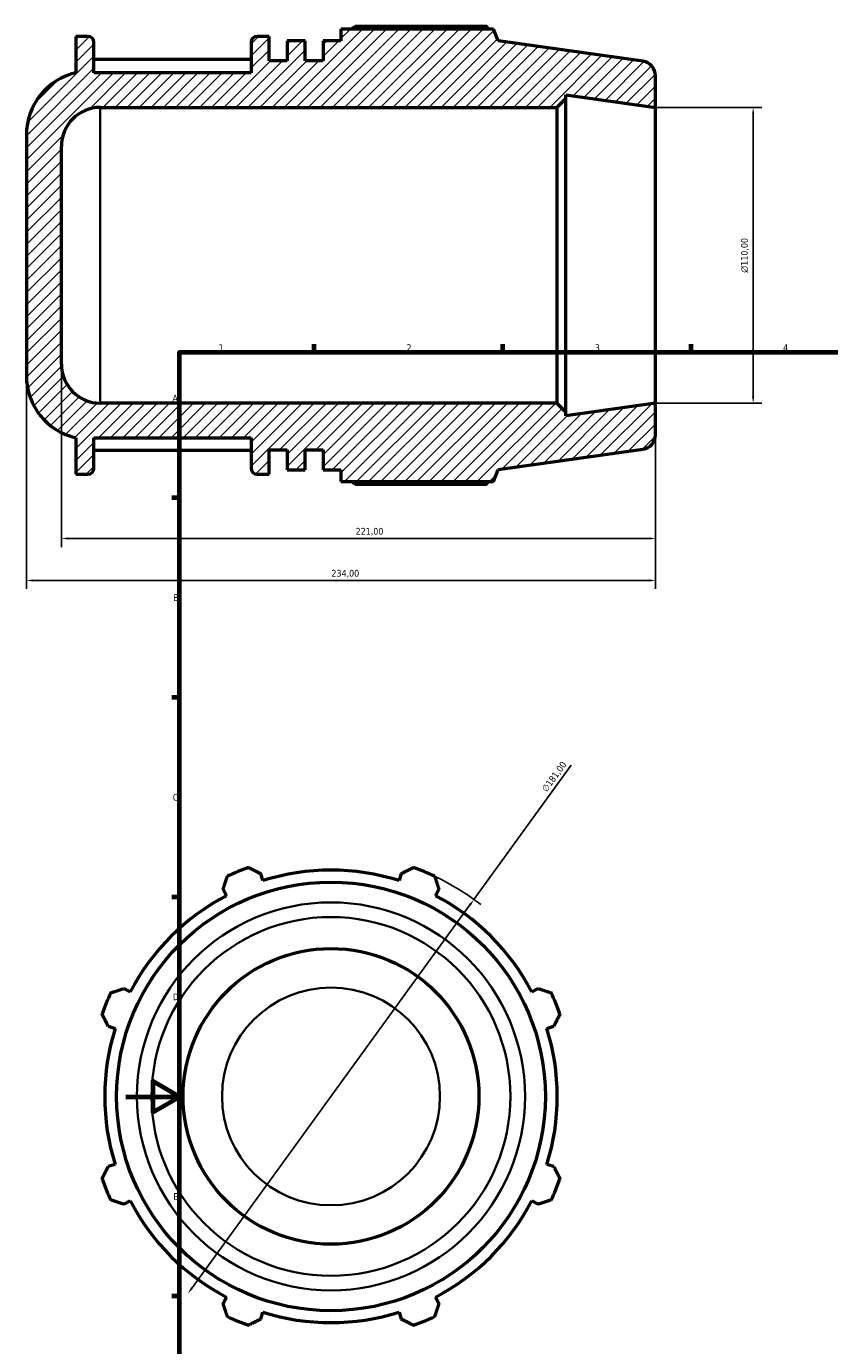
# Model space of a CAD drawing. Header units: millimetres. Extents: x -37 to 955, y -61 to 725.
# Tile 2 of 5: x -37 to 262, y 204 to 695. Entities that reach past the tile are written whole.
import ezdxf

# ---------------------------------------------------------------- set-up
doc = ezdxf.new("R2010")
doc.units = ezdxf.units.MM
for name, color, linetype, lineweight in [('Border (ISO)', 7, 'Continuous', 70), ('Dimension (ISO)', 7, 'Continuous', 25), ('Hatch (ISO)', 7, 'Continuous', 18), ('Visible (ISO)', 7, 'Continuous', 50), ('Visible Narrow (ISO)', 7, 'Continuous', 35)]:
    doc.layers.add(name, color=color, linetype=linetype, lineweight=lineweight)
doc.styles.add('Note Text (ISO)', font='tahoma.ttf')
doc.dimstyles.new('Default (ISO)', dxfattribs={"dimtxt": 2.5, "dimasz": 2.5, "dimexe": 3.175, "dimexo": 0, "dimgap": 0.762, "dimtad": 1, "dimrnd": 1e-08, "dimzin": 0, "dimtxsty": 'Note Text (ISO)', "dimcen": 0.09, "dimdle": 10, "dimclrd": 256, "dimclre": 256, "dimclrt": 232, "dimazin": 0, "dimtfac": 1.40208, "dimtmove": 0, "dimatfit": 3, "dimfxl": 1, "dimtolj": 1, "dimtzin": 0, "dimlwd": -1, "dimlwe": -1, "dimarcsym": 0})

# ---------------------------------------------------------------- blocks, each defined once
blk = doc.blocks.new('Borders Default Border')
at = {"layer": 'Border (ISO)'}
for p, q in [((70.08, 574), (70.08, 576.9)), ((140.17, 574), (140.17, 576.9)), ((210.25, 574), (210.25, 576.9)), ((20, 519.75), (17.1, 519.75)), ((20, 445.5), (17.1, 445.5)), ((20, 371.25), (17.1, 371.25)), ((20, 222.75), (17.1, 222.75))]:
    blk.add_line(p, q, dxfattribs=at)
at = {"layer": 'Border (ISO)', "flags": 128}
for points in [[(20, 20), (20, 574), (821, 574), (821, 20), (20, 20)], [(0, 297), (20, 297), (10, 302.77), (10, 291.23), (20, 297)]]:
    blk.add_lwpolyline(points, dxfattribs=at)
at = {"layer": 'Border (ISO)', "color": 232, "true_color": 0xca0064, "char_height": 2.5, "attachment_point": 7, "style": 'Note Text (ISO)'}
for s, insert in [('1', (34.48, 574.4)), ('2', (104.37, 574.4)), ('3', (174.43, 574.35)), ('4', (244.42, 574.4)), ('A', (17.29, 555.62)), ('B', (17.59, 481.37)), ('C', (17.43, 407.08)), ('D', (17.43, 332.88)), ('E', (17.64, 258.63))]:
    blk.add_mtext(s, dxfattribs=dict(at, insert=insert))
blk = doc.blocks.new('*D7')
at = {"layer": 'Defpoints', "color": 0, "transparency": 16777216}
for p in [(-37, 565.09), (197, 555), (-37, 489.03)]:
    blk.add_point(p, dxfattribs=at)
at = {"layer": 'Dimension (ISO)', "transparency": 16777216}
for p, q in [((-37, 565.09), (-37, 485.86)), ((197, 555), (197, 485.86)), ((194.5, 489.03), (-34.5, 489.03))]:
    blk.add_line(p, q, dxfattribs=at)
for points in [[(-34.5, 489.45), (-34.5, 488.62), (-37, 489.03)], [(194.5, 489.45), (194.5, 488.62), (197, 489.03)]]:
    blk.add_solid(points, dxfattribs=at)
at = {"layer": 'Dimension (ISO)', "color": 232, "true_color": 0xca0064, "transparency": 16777216, "insert": (76.45, 492.97), "char_height": 2.5, "attachment_point": 1, "style": 'Note Text (ISO)'}
blk.add_mtext('\\A1;234,00', dxfattribs=at)
blk = doc.blocks.new('*D8')
at = {"layer": 'Defpoints', "color": 0, "transparency": 16777216}
for p in [(-24, 569.48), (197, 555), (-24, 504.66)]:
    blk.add_point(p, dxfattribs=at)
at = {"layer": 'Dimension (ISO)', "transparency": 16777216}
for p, q in [((-24, 569.48), (-24, 501.48)), ((197, 555), (197, 501.48)), ((194.5, 504.66), (-21.5, 504.66))]:
    blk.add_line(p, q, dxfattribs=at)
for points in [[(-21.5, 505.07), (-21.5, 504.24), (-24, 504.66)], [(194.5, 505.07), (194.5, 504.24), (197, 504.66)]]:
    blk.add_solid(points, dxfattribs=at)
at = {"layer": 'Dimension (ISO)', "color": 232, "true_color": 0xca0064, "transparency": 16777216, "insert": (85.45, 508.59), "char_height": 2.5, "attachment_point": 1, "style": 'Note Text (ISO)'}
blk.add_mtext('\\A1;221,00', dxfattribs=at)
blk = doc.blocks.new('*D9')
at = {"layer": 'Defpoints', "color": 0, "transparency": 16777216}
for p in [(197, 665), (197, 555), (233.29, 555)]:
    blk.add_point(p, dxfattribs=at)
at = {"layer": 'Dimension (ISO)', "transparency": 16777216}
for p, q in [((197, 665), (236.47, 665)), ((233.29, 662.5), (233.29, 557.5)), ((197, 555), (236.47, 555))]:
    blk.add_line(p, q, dxfattribs=at)
for points in [[(232.87, 662.5), (233.71, 662.5), (233.29, 665)], [(232.87, 557.5), (233.71, 557.5), (233.29, 555)]]:
    blk.add_solid(points, dxfattribs=at)
at = {"layer": 'Dimension (ISO)', "color": 232, "true_color": 0xca0064, "transparency": 16777216, "insert": (228.77, 603.51), "char_height": 2.5, "attachment_point": 1, "rotation": 90, "style": 'Note Text (ISO)'}
blk.add_mtext('\\A1;\\fAIGDT|b0|i0;\\H2.5000;\\ln\\fTahoma|b0|i0;\\H2.5000;110,00', dxfattribs=at)
blk = doc.blocks.new('*D10')
at = {"layer": 'Defpoints', "color": 0, "transparency": 16777216}
for p in [(129.43, 370.36), (23.13, 223.86)]:
    blk.add_point(p, dxfattribs=at)
at = {"layer": 'Dimension (ISO)', "transparency": 16777216}
for p, q in [((129.43, 370.36), (165.67, 420.29)), ((24.6, 225.88), (127.96, 368.33))]:
    blk.add_line(p, q, dxfattribs=at)
blk.add_arc((76.28, 297.11), 90.5, 52.0238, 64.792, dxfattribs=at)
for points in [[(127.63, 368.58), (128.3, 368.09), (129.43, 370.36)], [(24.26, 226.13), (24.93, 225.64), (23.13, 223.86)]]:
    blk.add_solid(points, dxfattribs=at)
at = {"layer": 'Dimension (ISO)', "color": 232, "true_color": 0xca0064, "transparency": 16777216, "insert": (154.45, 411.6), "char_height": 2.5, "attachment_point": 1, "rotation": 54.0339, "style": 'Note Text (ISO)'}
blk.add_mtext('\\A1;∅181,00', dxfattribs=at)

msp = doc.modelspace()

# ---------------------------------------------------------------- hatches: boundary and pattern name
at = {"layer": 'Hatch (ISO)'}
h = msp.add_hatch(dxfattribs=at)
h.set_pattern_fill('ANSI31', color=256, scale=25.4, style=0)
h.set_pattern_definition([(45, (0, 0), (-2.245064, 2.245064), [])])
edge = h.paths.add_edge_path()
edge.add_ellipse((191.5, 676.719), major_axis=(5.5, 0), ratio=1, start_angle=0, end_angle=82)
edge.add_line((192.265, 682.165), (138.5, 689.722))
edge.add_line((138.5, 689.722), (136.705, 694.165))
edge.add_line((136.705, 694.165), (80, 694.165))
edge.add_line((80, 694.165), (80, 689.821))
edge.add_line((80, 689.821), (73.314, 689.821))
edge.add_line((73.314, 689.821), (73.314, 682.4))
edge.add_line((73.314, 682.4), (66.629, 682.4))
edge.add_line((66.629, 682.4), (66.629, 689.821))
edge.add_line((66.629, 689.821), (59.943, 689.821))
edge.add_line((59.943, 689.821), (59.943, 682.4))
edge.add_line((59.943, 682.4), (53.257, 682.4))
edge.add_line((53.257, 682.4), (53.257, 691.45))
edge.add_line((53.257, 691.45), (48.771, 691.45))
edge.add_ellipse((48.771, 689.25), major_axis=(0, 2.2), ratio=1, start_angle=0, end_angle=90)
edge.add_line((46.571, 689.25), (46.571, 677.875))
edge.add_line((46.571, 677.875), (-11.929, 677.875))
edge.add_line((-11.929, 677.875), (-11.929, 689.25))
edge.add_ellipse((-14.129, 689.25), major_axis=(2.2, 0), ratio=1, start_angle=0, end_angle=90)
edge.add_line((-14.129, 691.45), (-18.614, 691.45))
edge.add_line((-18.614, 691.45), (-18.614, 677.875))
edge.add_ellipse((-13.47, 654.914), major_axis=(-5.144, 22.961), ratio=1, start_angle=0, end_angle=77.37162)
edge.add_line((-37, 654.914), (-37, 565.086))
edge.add_ellipse((-13.47, 565.086), major_axis=(-23.53, 0), ratio=1, start_angle=0, end_angle=77.37162)
edge.add_line((-18.614, 542.125), (-18.614, 528.55))
edge.add_line((-18.614, 528.55), (-14.129, 528.55))
edge.add_ellipse((-14.129, 530.75), major_axis=(0, -2.2), ratio=1, start_angle=0, end_angle=90)
edge.add_line((-11.929, 530.75), (-11.929, 542.125))
edge.add_line((-11.929, 542.125), (46.571, 542.125))
edge.add_line((46.571, 542.125), (46.571, 530.75))
edge.add_ellipse((48.771, 530.75), major_axis=(-2.2, 0), ratio=1, start_angle=0, end_angle=90)
edge.add_line((48.771, 528.55), (53.257, 528.55))
edge.add_line((53.257, 528.55), (53.257, 537.6))
edge.add_line((53.257, 537.6), (59.943, 537.6))
edge.add_line((59.943, 537.6), (59.943, 530.179))
edge.add_line((59.943, 530.179), (66.629, 530.179))
edge.add_line((66.629, 530.179), (66.629, 537.6))
edge.add_line((66.629, 537.6), (73.314, 537.6))
edge.add_line((73.314, 537.6), (73.314, 530.179))
edge.add_line((73.314, 530.179), (80, 530.179))
edge.add_line((80, 530.179), (80, 525.835))
edge.add_line((80, 525.835), (136.705, 525.835))
edge.add_line((136.705, 525.835), (138.5, 530.278))
edge.add_line((138.5, 530.278), (192.265, 537.835))
edge.add_ellipse((191.5, 543.281), major_axis=(0.765, -5.446), ratio=1, start_angle=0, end_angle=82)
edge.add_line((197, 543.281), (197, 555))
edge.add_line((197, 555), (163.571, 550.302))
edge.add_line((163.571, 550.302), (163.571, 551.7))
edge.add_line((163.571, 551.7), (160.271, 555))
edge.add_line((160.271, 555), (-9.52, 555))
edge.add_ellipse((-9.52, 569.48), major_axis=(0, -14.48), ratio=1, start_angle=270, end_angle=360, ccw=False)
edge.add_line((-24, 569.48), (-24, 650.52))
edge.add_ellipse((-9.52, 650.52), major_axis=(-14.48, 0), ratio=1, start_angle=270, end_angle=360, ccw=False)
edge.add_line((-9.52, 665), (160.271, 665))
edge.add_line((160.271, 665), (163.571, 668.3))
edge.add_line((163.571, 668.3), (163.571, 669.698))
edge.add_line((163.571, 669.698), (197, 665))
edge.add_line((197, 665), (197, 676.719))

# ---------------------------------------------------------------- linework, layer by layer
at = {"layer": 'Visible (ISO)'}
for p, q in [((136.705, 694.165), (80, 694.165)), ((80, 694.165), (80, 689.821)), ((134.145, 695.154), (85.43, 695.154)), ((138.5, 689.722), (136.705, 694.165)), ((-14.129, 691.45), (-18.614, 691.45)), ((-18.614, 691.45), (-18.614, 677.875)), ((-11.929, 677.875), (-11.929, 689.25)), ((46.571, 689.25), (46.571, 677.875)), ((53.257, 691.45), (48.771, 691.45)), ((53.257, 682.4), (53.257, 691.45)), ((66.629, 689.821), (59.943, 689.821)), ((59.943, 689.821), (59.943, 682.4)), ((66.629, 682.4), (66.629, 689.821)), ((80, 689.821), (73.314, 689.821)), ((73.314, 689.821), (73.314, 682.4)), ((192.265, 682.165), (138.5, 689.722)), ((46.571, 682.883), (-11.929, 682.883)), ((59.943, 682.4), (53.257, 682.4)), ((73.314, 682.4), (66.629, 682.4)), ((46.571, 677.875), (-11.929, 677.875)), ((197, 665), (197, 676.719)), ((160.271, 665), (163.571, 668.3)), ((163.571, 668.3), (163.571, 669.698)), ((163.571, 669.698), (197, 665)), ((163.571, 551.7), (163.571, 668.3)), ((-9.52, 665), (160.271, 665)), ((160.271, 665), (160.271, 555)), ((197, 555), (197, 665)), ((-37, 654.914), (-37, 565.086)), ((-24, 569.48), (-24, 650.52)), ((160.271, 555), (-9.52, 555)), ((163.571, 551.7), (160.271, 555)), ((197, 555), (163.571, 550.302)), ((197, 543.281), (197, 555)), ((163.571, 550.302), (163.571, 551.7)), ((-18.614, 542.125), (-18.614, 528.55)), ((-11.929, 530.75), (-11.929, 542.125)), ((-11.929, 542.125), (46.571, 542.125)), ((46.571, 542.125), (46.571, 530.75)), ((-11.929, 537.502), (46.571, 537.502)), ((53.257, 528.55), (53.257, 537.6)), ((53.257, 537.6), (59.943, 537.6)), ((59.943, 537.6), (59.943, 530.179)), ((66.629, 530.179), (66.629, 537.6)), ((66.629, 537.6), (73.314, 537.6)), ((73.314, 537.6), (73.314, 530.179)), ((138.5, 530.278), (192.265, 537.835)), ((59.943, 530.179), (66.629, 530.179)), ((73.314, 530.179), (80, 530.179)), ((80, 530.179), (80, 525.835)), ((136.705, 525.835), (138.5, 530.278)), ((-18.614, 528.55), (-14.129, 528.55)), ((48.771, 528.55), (53.257, 528.55)), ((80, 525.835), (136.705, 525.835)), ((85.43, 524.846), (134.145, 524.846)), ((50.972, 377.378), (50.155, 379.967)), ((102.406, 379.967), (101.59, 377.378)), ((36.164, 374.172), (37.418, 371.763)), ((115.144, 371.763), (116.397, 374.172)), ((1.625, 335.971), (-0.783, 337.225)), ((153.344, 337.225), (150.936, 335.971)), ((-6.578, 323.233), (-3.989, 322.417)), ((156.55, 322.417), (159.14, 323.233)), ((-3.989, 271.799), (-6.578, 270.983)), ((159.14, 270.983), (156.55, 271.799)), ((-0.783, 256.991), (1.625, 258.245)), ((150.936, 258.245), (153.344, 256.991)), ((37.418, 222.453), (36.164, 220.045)), ((116.397, 220.045), (115.144, 222.453)), ((50.155, 214.249), (50.972, 216.839)), ((101.59, 216.839), (102.406, 214.249))]:
    msp.add_line(p, q, dxfattribs=at)
for radius in [79.722, 55]:
    msp.add_circle((76.281, 297.108), radius, dxfattribs=at)
for centre, radius, start, end in [((-14.129, 689.25), 2.2, 0, 90), ((48.771, 689.25), 2.2, 90, 180), ((191.5, 676.719), 5.5, 0, 82), ((-13.47, 654.914), 23.53, 102.62838, 180), ((-9.52, 650.52), 14.48, 90, 180), ((-9.52, 569.48), 14.48, 180, 270), ((-13.47, 565.086), 23.53, 180, 257.37162), ((191.5, 543.281), 5.5, 278, 0), ((-14.129, 530.75), 2.2, 270, 0), ((48.771, 530.75), 2.2, 180, 270), ((76.281, 297.108), 90.5, 109.79198, 115.20802), ((76.281, 297.108), 84.165, 72.5, 107.5), ((76.281, 297.108), 90.5, 64.79198, 70.20802), ((76.281, 297.108), 84.165, 117.5, 152.5), ((76.281, 297.108), 84.165, 27.5, 62.5), ((76.281, 297.108), 90.5, 154.79198, 160.20802), ((76.281, 297.108), 90.5, 19.79198, 25.20802), ((76.281, 297.108), 84.165, 162.5, 197.5), ((76.281, 297.108), 84.165, 342.5, 17.5), ((76.281, 297.108), 90.5, 199.79198, 205.20802), ((76.281, 297.108), 90.5, 334.79198, 340.20802), ((76.281, 297.108), 84.165, 207.5, 242.5), ((76.281, 297.108), 84.165, 297.5, 332.5), ((76.281, 297.108), 84.165, 252.5, 287.5), ((76.281, 297.108), 90.5, 244.79198, 250.20802), ((76.281, 297.108), 90.5, 289.79198, 295.20802)]:
    msp.add_arc(centre, radius, start, end, dxfattribs=at)
for points, weights in [([(83.853, 694.165), (84.628, 694.655), (85.43, 695.154)], [1.00881797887, 1.01033452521, 1.01170343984]), ([(134.783, 694.165), (134.469, 694.655), (134.145, 695.154)], [1.00098662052, 1.0005673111, 1]), ([(85.43, 524.846), (84.628, 525.345), (83.853, 525.835)], [1.01170343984, 1.01033452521, 1.00881797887]), ([(134.145, 524.846), (134.469, 525.345), (134.783, 525.835)], [1, 1.0005673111, 1.00098662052]), ([(36.164, 374.172), (36.934, 376.531), (37.736, 378.99)], [1.00184863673, 1.00133268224, 1]), ([(45.637, 382.262), (47.942, 381.091), (50.155, 379.967)], [1, 1.00133268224, 1.00184863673]), ([(102.406, 379.967), (104.619, 381.091), (106.925, 382.262)], [1.00184863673, 1.00133268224, 1]), ([(114.825, 378.99), (115.627, 376.531), (116.397, 374.172)], [1, 1.00133268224, 1.00184863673]), ([(-5.601, 335.653), (-3.143, 336.455), (-0.783, 337.225)], [1, 1.00133268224, 1.00184863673]), ([(153.344, 337.225), (155.704, 336.455), (158.162, 335.653)], [1.00184863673, 1.00133268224, 1]), ([(-6.578, 323.233), (-7.702, 325.447), (-8.873, 327.752)], [1.00184863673, 1.00133268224, 1]), ([(161.435, 327.752), (160.264, 325.447), (159.14, 323.233)], [1, 1.00133268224, 1.00184863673]), ([(-8.873, 266.464), (-7.702, 268.77), (-6.578, 270.983)], [1, 1.00133268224, 1.00184863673]), ([(159.14, 270.983), (160.264, 268.77), (161.435, 266.464)], [1.00184863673, 1.00133268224, 1]), ([(-0.783, 256.991), (-3.143, 257.761), (-5.601, 258.564)], [1.00184863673, 1.00133268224, 1]), ([(158.162, 258.564), (155.704, 257.761), (153.344, 256.991)], [1, 1.00133268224, 1.00184863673]), ([(37.736, 215.227), (36.934, 217.685), (36.164, 220.045)], [1, 1.00133268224, 1.00184863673]), ([(116.397, 220.045), (115.627, 217.685), (114.825, 215.227)], [1.00184863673, 1.00133268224, 1]), ([(50.155, 214.249), (47.942, 213.125), (45.637, 211.954)], [1.00184863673, 1.00133268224, 1]), ([(106.925, 211.954), (104.619, 213.125), (102.406, 214.249)], [1, 1.00133268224, 1.00184863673])]:
    msp.add_rational_spline(points, weights, degree=2, dxfattribs=at)
at = {"layer": 'Visible Narrow (ISO)'}
msp.add_line((-9.52, 555.677), (-9.52, 664.323), dxfattribs=at)
for radius in [72.165, 66.719, 40.52]:
    msp.add_circle((76.281, 297.108), radius, dxfattribs=at)

# ---------------------------------------------------------------- block references
msp.add_blockref('Borders Default Border', (0, 0))

# ---------------------------------------------------------------- dimensions: what is measured, and where the dimension line sits
at = {"layer": 'Dimension (ISO)'}
dim = msp.add_linear_dim(base=(233.291, 555), p1=(197, 665), p2=(197, 555), angle=90, text='\\fAIGDT|b0|i0;\\H2.5000;\\ln\\fTahoma|b0|i0;\\H2.5000;<>', dimstyle='Default (ISO)', override={"dimdec": 2, "dimtp": 0, "dimtm": 0, "dimtdec": 2, "dimtofl": 0, "dimatfit": 1}, dxfattribs=at)
dim.commit()
dim.dimension.update_dxf_attribs({"geometry": '*D9', "text_midpoint": (233.291, 610), "dimtype": 160})
for base, p2, picture, middle in [((-24, 504.655), (-24, 569.48), '*D8', (90.5, 504.655)), ((-37, 489.032), (-37, 565.086), '*D7', (81.5, 489.032))]:
    dim = msp.add_linear_dim(base=base, p1=(197, 555), p2=p2, angle=180, dimstyle='Default (ISO)', override={"dimdec": 2, "dimtp": 0, "dimtm": 0, "dimtdec": 2, "dimtofl": 0, "dimatfit": 1}, dxfattribs=at)
    dim.commit()
    dim.dimension.update_dxf_attribs({"geometry": picture, "text_midpoint": middle, "dimtype": 160})
dim = msp.add_diameter_dim_2p(p1=(23.129, 223.861), p2=(129.432, 370.356), dimstyle='Default (ISO)', override={"dimdec": 2, "dimlfac": 1, "dimtp": 0, "dimtm": 0, "dimtdec": 2, "dimatfit": 2}, dxfattribs=at)
dim.commit()
dim.dimension.update_dxf_attribs({"geometry": '*D10', "text_midpoint": (161.444, 414.471), "dimtype": 163})

doc.saveas('drawing.dxf')
